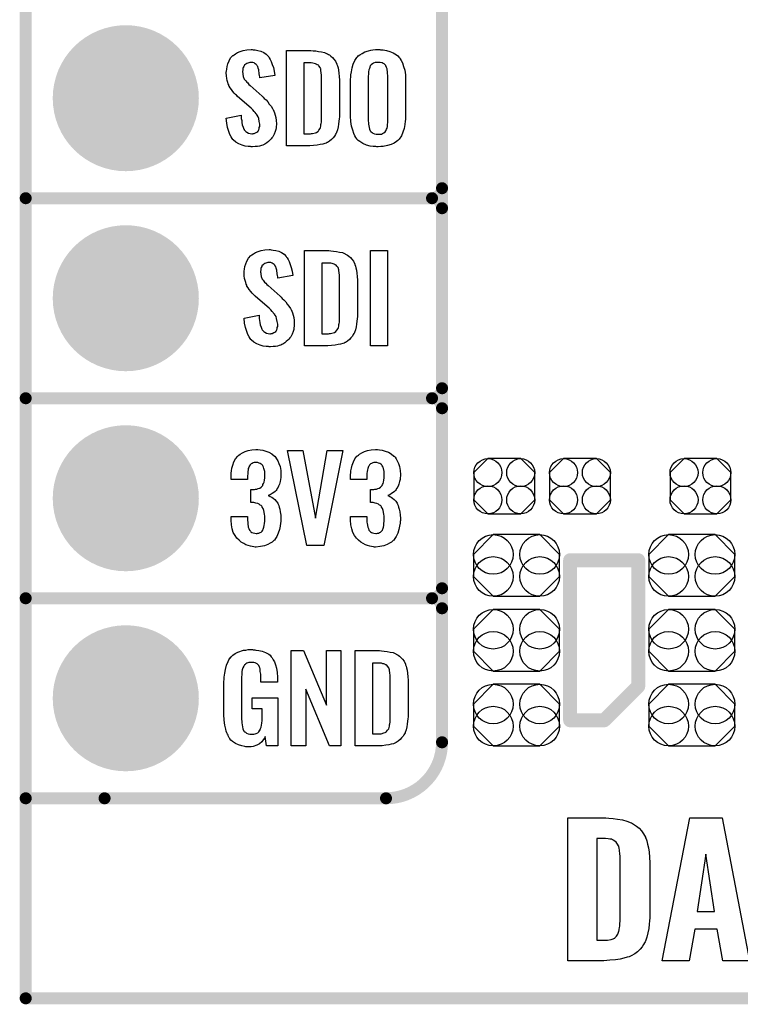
# Model space of a CAD drawing. Extents: x -0.07 to 0.95, y -0.15 to 1.54.
# Tile 1 of 14: x -0.05 to 0.31, y -0.15 to 0.34. Entities that reach past the tile are written whole.
import ezdxf

# ---------------------------------------------------------------- set-up
doc = ezdxf.new("R2010")
doc.units = 0
doc.layers.get('0').update_dxf_attribs({"linetype": 'CONTINUOUS'})
for name, color, linetype in [('gko', 6, 'CONTINUOUS'), ('gto', 2, 'CONTINUOUS'), ('gts', 1, 'CONTINUOUS')]:
    doc.layers.add(name, color=color, linetype=linetype)

# ---------------------------------------------------------------- blocks, each defined once
blk = doc.blocks.new('D34')
at = {"const_width": 0.003}
blk.add_lwpolyline([(-0.0015, 0, 1), (0.0015, 0, 1)], format="xyb", close=True, dxfattribs=at)
blk = doc.blocks.new('D69')
at = {"const_width": 0.0035}
blk.add_lwpolyline([(-0.00175, 0, 1), (0.00175, 0, 1)], format="xyb", close=True, dxfattribs=at)
blk = doc.blocks.new('D72')
blk.add_lwpolyline([(0.0152, -0.0068), (0.0152, 0.0068), (0.0082, 0.0138), (-0.0082, 0.0138), (-0.0152, 0.0068), (-0.0152, -0.0068), (-0.0082, -0.0138), (0.0082, -0.0138)], close=True)
for centre in [(-0.0082, 0.0068), (0.0082, 0.0068), (-0.0082, -0.0068), (0.0082, -0.0068)]:
    blk.add_circle(centre, 0.007)
blk = doc.blocks.new('D79')
blk.add_lwpolyline([(-0.0116, -0.0154), (0.0116, -0.0154), (0.0215, -0.0055), (0.0215, 0.0055), (0.0116, 0.0154), (-0.0116, 0.0154), (-0.0215, 0.0055), (-0.0215, -0.0055)], close=True)
for centre in [(-0.0116, 0.0055), (0.0116, 0.0055), (-0.0116, -0.0055), (0.0116, -0.0055)]:
    blk.add_circle(centre, 0.0099)
blk = doc.blocks.new('D46')
at = {"const_width": 0.0365}
blk.add_lwpolyline([(-0.01825, 0, 1), (0.01825, 0, 1)], format="xyb", close=True, dxfattribs=at)

msp = doc.modelspace()

# ---------------------------------------------------------------- linework, layer by layer
at = {"layer": 'gko', "color": 6, "const_width": 0.006}
for points in [[(-0.05, 1.4956), (-0.05, -0.15)], [(-0.05, -0.15), (0.85, -0.15)]]:
    msp.add_lwpolyline(points, dxfattribs=at)
at = {"layer": 'gto', "color": 2}
for points, const_width in [([(0.158, -0.022), (0.158, 0.722)], 0.006), ([(0.158, 0.255), (0.158, 0.345)], 0.006), ([(-0.05, 0.25), (0.153, 0.25)], 0.006), ([(-0.05, 0.25), (0.153, 0.25)], 0.006), ([(0.153, 0.25), (0.153, 0.25)], 0.006), ([(0.153, 0.25), (0.153, 0.25)], 0.006), ([(0.158, 0.245), (0.158, 0.245)], 0.006), ([(0.158, 0.245), (0.158, 0.245)], 0.006), ([(0.158, 0.245), (0.158, 0.245)], 0.006), ([(0.158, 0.245), (0.158, 0.245)], 0.006), ([(0.158, 0.155), (0.158, 0.245)], 0.006), ([(-0.05, 0.15), (0.153, 0.15)], 0.006), ([(-0.05, 0.15), (0.153, 0.15)], 0.006), ([(0.153, 0.15), (0.153, 0.15)], 0.006), ([(0.153, 0.15), (0.153, 0.15)], 0.006), ([(0.158, 0.145), (0.158, 0.145)], 0.006), ([(0.158, 0.145), (0.158, 0.145)], 0.006), ([(0.158, 0.145), (0.158, 0.145)], 0.006), ([(0.158, 0.145), (0.158, 0.145)], 0.006), ([(0.158, 0.055), (0.158, 0.145)], 0.006), ([(0.222, -0.011), (0.222, 0.069)], 0.007), ([(0.222, 0.069), (0.256, 0.069)], 0.007), ([(0.256, 0.006), (0.256, 0.069)], 0.007), ([(-0.05, 0.05), (0.153, 0.05)], 0.006), ([(-0.05, 0.05), (0.153, 0.05)], 0.006), ([(0.153, 0.05), (0.153, 0.05)], 0.006), ([(0.153, 0.05), (0.153, 0.05)], 0.006), ([(0.158, 0.045), (0.158, 0.045)], 0.006), ([(0.158, 0.045), (0.158, 0.045)], 0.006), ([(0.158, 0.045), (0.158, 0.045)], 0.006), ([(0.158, 0.045), (0.158, 0.045)], 0.006), ([(0.239, -0.011), (0.256, 0.006)], 0.007), ([(0.222, -0.011), (0.239, -0.011)], 0.007), ([(-0.05, -0.05), (0.13, -0.05)], 0.006), ([(-0.05, -0.05), (-0.0106, -0.05)], 0.006), ([(0.13, -0.05), (0.13, -0.05)], 0.006), ([(0.13, -0.05), (0.13, -0.05)], 0.006)]:
    msp.add_lwpolyline(points, dxfattribs=dict(at, const_width=const_width))
for points in [[(0.0636, 0.3242), (0.0646, 0.3241), (0.066, 0.3239), (0.0674, 0.3235), (0.0689, 0.3228), (0.0702, 0.322), (0.0713, 0.3208), (0.0714, 0.3206), (0.0717, 0.3202), (0.0721, 0.3194), (0.0727, 0.3183), (0.0732, 0.3169), (0.0738, 0.3154), (0.0741, 0.3135), (0.0744, 0.3114), (0.0669, 0.3101), (0.0669, 0.3103), (0.0669, 0.3107), (0.0668, 0.3114), (0.0667, 0.3122), (0.0665, 0.3141), (0.0662, 0.315), (0.0659, 0.3158), (0.0659, 0.3159), (0.0657, 0.3161), (0.0655, 0.3165), (0.0652, 0.3168), (0.0647, 0.3172), (0.0642, 0.3176), (0.0634, 0.3178), (0.0626, 0.3179), (0.0623, 0.3179), (0.0619, 0.3178), (0.0615, 0.3177), (0.0605, 0.3174), (0.0599, 0.317), (0.0594, 0.3167), (0.0594, 0.3166), (0.0592, 0.3165), (0.0591, 0.3162), (0.0589, 0.3158), (0.0587, 0.3154), (0.0585, 0.3148), (0.0584, 0.3142), (0.0583, 0.3134), (0.0583, 0.3133), (0.0583, 0.313), (0.0584, 0.3126), (0.0584, 0.312), (0.0587, 0.3108), (0.0592, 0.3095), (0.0593, 0.3094), (0.0594, 0.3092), (0.0596, 0.309), (0.06, 0.3086), (0.0604, 0.308), (0.0609, 0.3076), (0.0615, 0.3069), (0.0622, 0.3063), (0.0681, 0.301), (0.0683, 0.3009), (0.0687, 0.3005), (0.0692, 0.2999), (0.0701, 0.2992), (0.0709, 0.2982), (0.0717, 0.2971), (0.0726, 0.296), (0.0733, 0.2948), (0.0734, 0.2946), (0.0736, 0.2943), (0.074, 0.2935), (0.0743, 0.2927), (0.0746, 0.2916), (0.075, 0.2903), (0.0752, 0.2888), (0.0753, 0.2872), (0.0753, 0.2871), (0.0753, 0.2867), (0.0752, 0.286), (0.0751, 0.2852), (0.0749, 0.2843), (0.0746, 0.2833), (0.0742, 0.2821), (0.0737, 0.2811), (0.0736, 0.281), (0.0734, 0.2807), (0.073, 0.2802), (0.0726, 0.2797), (0.072, 0.279), (0.0713, 0.2784), (0.0704, 0.2777), (0.0695, 0.2771), (0.0694, 0.277), (0.0691, 0.2769), (0.0685, 0.2766), (0.0678, 0.2764), (0.0668, 0.2761), (0.0658, 0.2759), (0.0646, 0.2758), (0.0633, 0.2757), (0.0627, 0.2757), (0.0623, 0.2758), (0.0617, 0.2758), (0.0611, 0.2759), (0.0597, 0.2761), (0.0581, 0.2765), (0.0565, 0.2772), (0.055, 0.278), (0.0536, 0.2792), (0.0535, 0.2794), (0.0531, 0.2798), (0.0526, 0.2807), (0.052, 0.2819), (0.0514, 0.2834), (0.0508, 0.2853), (0.0504, 0.2875), (0.0502, 0.29), (0.0576, 0.2915), (0.0576, 0.2914), (0.0576, 0.2913), (0.0577, 0.2907), (0.0577, 0.2899), (0.0579, 0.2889), (0.058, 0.2878), (0.0582, 0.2867), (0.0586, 0.2856), (0.059, 0.2846), (0.0591, 0.2845), (0.0592, 0.2842), (0.0595, 0.2838), (0.06, 0.2834), (0.0605, 0.283), (0.0613, 0.2826), (0.0621, 0.2823), (0.063, 0.2822), (0.0633, 0.2822), (0.0637, 0.2823), (0.0642, 0.2824), (0.0651, 0.2828), (0.0655, 0.2831), (0.0659, 0.2834), (0.066, 0.2835), (0.0661, 0.2836), (0.0663, 0.2839), (0.0665, 0.2843), (0.0666, 0.2847), (0.0667, 0.2853), (0.0669, 0.2859), (0.0669, 0.2867), (0.0669, 0.2868), (0.0669, 0.2871), (0.0668, 0.2877), (0.0667, 0.2883), (0.0664, 0.2899), (0.0661, 0.2907), (0.0656, 0.2915), (0.0655, 0.2916), (0.0654, 0.2919), (0.0651, 0.2922), (0.0647, 0.2928), (0.0642, 0.2934), (0.0635, 0.2942), (0.0627, 0.295), (0.0617, 0.2958), (0.0557, 0.301), (0.0556, 0.3011), (0.0553, 0.3015), (0.0548, 0.3019), (0.0542, 0.3026), (0.0535, 0.3033), (0.0528, 0.3043), (0.0521, 0.3052), (0.0516, 0.3061), (0.0515, 0.3062), (0.0514, 0.3066), (0.0511, 0.3071), (0.0509, 0.3079), (0.0506, 0.3088), (0.0504, 0.3099), (0.0503, 0.3112), (0.0502, 0.3126), (0.0502, 0.3127), (0.0502, 0.3129), (0.0502, 0.3131), (0.0503, 0.3135), (0.0504, 0.3145), (0.0506, 0.3158), (0.051, 0.3172), (0.0516, 0.3186), (0.0523, 0.3201), (0.0534, 0.3213), (0.0536, 0.3214), (0.0541, 0.3217), (0.0548, 0.3222), (0.0558, 0.3228), (0.0571, 0.3234), (0.0587, 0.3239), (0.0605, 0.3242), (0.0626, 0.3243), (0.0631, 0.3243), (0.0636, 0.3242)], [(0.0936, 0.3237), (0.0949, 0.3236), (0.0963, 0.3234), (0.0978, 0.3231), (0.0993, 0.3228), (0.1006, 0.3222), (0.1008, 0.3221), (0.1012, 0.3219), (0.1017, 0.3216), (0.1024, 0.321), (0.1032, 0.3203), (0.104, 0.3195), (0.1048, 0.3185), (0.1053, 0.3174), (0.1054, 0.3172), (0.1055, 0.3168), (0.1058, 0.3161), (0.1061, 0.3152), (0.1062, 0.314), (0.1065, 0.3125), (0.1066, 0.3108), (0.1067, 0.309), (0.1067, 0.2917), (0.1067, 0.2916), (0.1067, 0.2914), (0.1067, 0.2911), (0.1067, 0.2907), (0.1066, 0.2897), (0.1065, 0.2885), (0.1063, 0.2871), (0.1061, 0.2857), (0.1058, 0.2842), (0.1053, 0.2829), (0.1052, 0.2827), (0.105, 0.2823), (0.1047, 0.2818), (0.1042, 0.281), (0.1036, 0.2802), (0.1028, 0.2794), (0.1018, 0.2786), (0.1007, 0.2779), (0.1005, 0.2778), (0.1001, 0.2776), (0.0994, 0.2773), (0.0984, 0.2771), (0.0971, 0.2768), (0.0956, 0.2765), (0.0938, 0.2763), (0.0919, 0.2762), (0.0803, 0.2762), (0.0803, 0.3238), (0.0925, 0.3238), (0.0936, 0.3237)], [(0.1273, 0.3242), (0.1279, 0.3242), (0.1286, 0.3241), (0.1302, 0.3239), (0.1319, 0.3234), (0.1336, 0.3227), (0.1352, 0.3217), (0.1359, 0.3211), (0.1366, 0.3204), (0.1368, 0.3203), (0.1371, 0.3197), (0.1376, 0.3188), (0.1382, 0.3176), (0.1388, 0.3159), (0.1394, 0.314), (0.1397, 0.3117), (0.1398, 0.309), (0.1398, 0.2911), (0.1398, 0.291), (0.1398, 0.2907), (0.1398, 0.2904), (0.1397, 0.2899), (0.1397, 0.2893), (0.1396, 0.2885), (0.1394, 0.2869), (0.139, 0.2849), (0.1384, 0.2831), (0.1377, 0.2812), (0.1366, 0.2796), (0.1364, 0.2794), (0.1359, 0.2789), (0.1352, 0.2784), (0.1341, 0.2776), (0.1326, 0.2769), (0.1308, 0.2763), (0.1286, 0.2759), (0.1274, 0.2758), (0.1261, 0.2757), (0.1254, 0.2757), (0.1249, 0.2758), (0.1243, 0.2758), (0.1236, 0.2759), (0.1221, 0.2761), (0.1203, 0.2766), (0.1185, 0.2773), (0.1169, 0.2783), (0.1161, 0.2789), (0.1155, 0.2796), (0.1154, 0.2797), (0.115, 0.2803), (0.1145, 0.2812), (0.1139, 0.2824), (0.1134, 0.2841), (0.1128, 0.286), (0.1124, 0.2884), (0.1123, 0.2911), (0.1123, 0.309), (0.1123, 0.3091), (0.1123, 0.3093), (0.1123, 0.3097), (0.1124, 0.3103), (0.1124, 0.3108), (0.1125, 0.3116), (0.1127, 0.3132), (0.1131, 0.3151), (0.1136, 0.317), (0.1145, 0.3189), (0.1155, 0.3204), (0.1157, 0.3206), (0.1161, 0.3211), (0.1169, 0.3216), (0.1181, 0.3224), (0.1195, 0.3231), (0.1213, 0.3237), (0.1224, 0.324), (0.1235, 0.3241), (0.1248, 0.3243), (0.1269, 0.3243), (0.1273, 0.3242)], [(0.0926, 0.3176), (0.089, 0.3176), (0.089, 0.2822), (0.0922, 0.2822), (0.0927, 0.2823), (0.0933, 0.2823), (0.0947, 0.2827), (0.0953, 0.2829), (0.0959, 0.2833), (0.096, 0.2833), (0.0961, 0.2834), (0.0965, 0.284), (0.0971, 0.2848), (0.0973, 0.2854), (0.0975, 0.286), (0.0975, 0.2861), (0.0975, 0.2864), (0.0975, 0.2868), (0.0976, 0.2873), (0.0977, 0.2881), (0.0977, 0.289), (0.0978, 0.2901), (0.0978, 0.2913), (0.0978, 0.3095), (0.0978, 0.3097), (0.0978, 0.3101), (0.0978, 0.3106), (0.0978, 0.3113), (0.0976, 0.3129), (0.0975, 0.3137), (0.0975, 0.3143), (0.0975, 0.3144), (0.0974, 0.3146), (0.0973, 0.3149), (0.0971, 0.3153), (0.0965, 0.3161), (0.0962, 0.3165), (0.0957, 0.3167), (0.0956, 0.3167), (0.0954, 0.3168), (0.0951, 0.317), (0.0947, 0.3172), (0.0941, 0.3173), (0.0935, 0.3175), (0.0926, 0.3176)], [(0.1261, 0.3179), (0.1257, 0.3179), (0.1251, 0.3179), (0.1246, 0.3178), (0.1238, 0.3175), (0.1232, 0.3172), (0.1226, 0.3167), (0.1221, 0.3161), (0.1221, 0.316), (0.122, 0.3157), (0.1219, 0.3154), (0.1217, 0.3148), (0.1215, 0.3141), (0.1213, 0.3131), (0.1212, 0.3121), (0.1211, 0.3109), (0.1211, 0.2891), (0.1211, 0.2889), (0.1211, 0.2885), (0.1212, 0.2879), (0.1212, 0.2871), (0.1216, 0.2854), (0.1218, 0.2845), (0.1221, 0.2837), (0.1222, 0.2836), (0.1223, 0.2834), (0.1226, 0.2832), (0.1231, 0.2829), (0.1235, 0.2825), (0.1243, 0.2822), (0.1251, 0.2821), (0.1261, 0.282), (0.1266, 0.282), (0.1271, 0.2821), (0.1277, 0.2821), (0.1283, 0.2824), (0.1289, 0.2827), (0.1295, 0.2832), (0.1299, 0.2837), (0.13, 0.2838), (0.1301, 0.2841), (0.1303, 0.2845), (0.1305, 0.2851), (0.1307, 0.2858), (0.1308, 0.2868), (0.1309, 0.2879), (0.1309, 0.2891), (0.1309, 0.3109), (0.1309, 0.3111), (0.1309, 0.3115), (0.1308, 0.3121), (0.1308, 0.3129), (0.1305, 0.3146), (0.1303, 0.3154), (0.1299, 0.3162), (0.1299, 0.3163), (0.1297, 0.3165), (0.1295, 0.3167), (0.1291, 0.3171), (0.1286, 0.3174), (0.128, 0.3177), (0.1271, 0.3179), (0.1261, 0.3179)], [(0.0726, 0.2242), (0.0736, 0.2241), (0.075, 0.2239), (0.0764, 0.2235), (0.0778, 0.2228), (0.0791, 0.222), (0.0802, 0.2208), (0.0803, 0.2206), (0.0807, 0.2202), (0.0811, 0.2194), (0.0816, 0.2183), (0.0822, 0.2169), (0.0827, 0.2154), (0.0831, 0.2135), (0.0834, 0.2114), (0.0759, 0.2101), (0.0759, 0.2103), (0.0759, 0.2107), (0.0758, 0.2114), (0.0757, 0.2122), (0.0754, 0.2141), (0.0752, 0.215), (0.0749, 0.2158), (0.0749, 0.2159), (0.0747, 0.2161), (0.0745, 0.2165), (0.0741, 0.2168), (0.0737, 0.2172), (0.0731, 0.2176), (0.0724, 0.2178), (0.0716, 0.2179), (0.0713, 0.2179), (0.0709, 0.2178), (0.0704, 0.2177), (0.0694, 0.2174), (0.0689, 0.217), (0.0684, 0.2166), (0.0684, 0.2166), (0.0682, 0.2165), (0.068, 0.2162), (0.0679, 0.2158), (0.0677, 0.2154), (0.0675, 0.2148), (0.0674, 0.2142), (0.0673, 0.2134), (0.0673, 0.2133), (0.0673, 0.213), (0.0674, 0.2126), (0.0674, 0.212), (0.0677, 0.2108), (0.0682, 0.2095), (0.0683, 0.2094), (0.0684, 0.2093), (0.0686, 0.209), (0.069, 0.2086), (0.0693, 0.208), (0.0699, 0.2076), (0.0704, 0.2069), (0.0712, 0.2063), (0.0771, 0.201), (0.0773, 0.2009), (0.0777, 0.2005), (0.0782, 0.1999), (0.079, 0.1992), (0.0799, 0.1982), (0.0807, 0.1971), (0.0815, 0.196), (0.0823, 0.1948), (0.0824, 0.1946), (0.0826, 0.1943), (0.0829, 0.1935), (0.0833, 0.1927), (0.0836, 0.1916), (0.0839, 0.1903), (0.0841, 0.1888), (0.0842, 0.1872), (0.0842, 0.187), (0.0842, 0.1867), (0.0841, 0.186), (0.084, 0.1852), (0.0839, 0.1843), (0.0836, 0.1833), (0.0832, 0.1821), (0.0827, 0.1811), (0.0826, 0.181), (0.0824, 0.1807), (0.082, 0.1802), (0.0815, 0.1796), (0.081, 0.179), (0.0802, 0.1784), (0.0794, 0.1777), (0.0785, 0.1771), (0.0784, 0.177), (0.078, 0.1769), (0.0775, 0.1766), (0.0767, 0.1764), (0.0758, 0.1761), (0.0748, 0.1759), (0.0736, 0.1758), (0.0723, 0.1757), (0.0716, 0.1757), (0.0713, 0.1758), (0.0707, 0.1758), (0.0701, 0.1759), (0.0687, 0.1761), (0.0671, 0.1765), (0.0654, 0.1772), (0.064, 0.178), (0.0626, 0.1792), (0.0625, 0.1794), (0.0621, 0.1798), (0.0616, 0.1807), (0.061, 0.1819), (0.0604, 0.1834), (0.0598, 0.1853), (0.0593, 0.1875), (0.0592, 0.19), (0.0666, 0.1915), (0.0666, 0.1914), (0.0666, 0.1913), (0.0666, 0.1908), (0.0666, 0.1899), (0.0668, 0.1889), (0.067, 0.1878), (0.0672, 0.1867), (0.0676, 0.1856), (0.0679, 0.1846), (0.068, 0.1845), (0.0682, 0.1842), (0.0685, 0.1838), (0.069, 0.1834), (0.0695, 0.183), (0.0703, 0.1826), (0.0711, 0.1823), (0.072, 0.1822), (0.0723, 0.1822), (0.0727, 0.1823), (0.0731, 0.1824), (0.074, 0.1828), (0.0745, 0.1831), (0.0749, 0.1834), (0.075, 0.1835), (0.0751, 0.1836), (0.0753, 0.1839), (0.0754, 0.1843), (0.0756, 0.1847), (0.0757, 0.1853), (0.0759, 0.1859), (0.0759, 0.1867), (0.0759, 0.1868), (0.0759, 0.1871), (0.0758, 0.1877), (0.0757, 0.1883), (0.0753, 0.1899), (0.0751, 0.1908), (0.0746, 0.1915), (0.0745, 0.1916), (0.0744, 0.1919), (0.074, 0.1922), (0.0737, 0.1928), (0.0731, 0.1934), (0.0725, 0.1942), (0.0716, 0.195), (0.0707, 0.1958), (0.0647, 0.201), (0.0646, 0.2011), (0.0642, 0.2015), (0.0638, 0.2019), (0.0631, 0.2026), (0.0625, 0.2033), (0.0617, 0.2043), (0.0611, 0.2052), (0.0605, 0.2061), (0.0605, 0.2062), (0.0604, 0.2066), (0.0601, 0.2071), (0.0599, 0.2079), (0.0596, 0.2088), (0.0593, 0.2099), (0.0592, 0.2112), (0.0592, 0.2126), (0.0592, 0.2127), (0.0592, 0.2129), (0.0592, 0.2131), (0.0592, 0.2135), (0.0593, 0.2145), (0.0595, 0.2158), (0.06, 0.2172), (0.0605, 0.2186), (0.0613, 0.2201), (0.0624, 0.2213), (0.0626, 0.2214), (0.063, 0.2217), (0.0638, 0.2222), (0.0648, 0.2228), (0.0661, 0.2234), (0.0677, 0.2239), (0.0695, 0.2242), (0.0716, 0.2243), (0.0721, 0.2243), (0.0726, 0.2242)], [(0.1025, 0.2237), (0.1038, 0.2236), (0.1053, 0.2234), (0.1068, 0.2231), (0.1083, 0.2228), (0.1096, 0.2222), (0.1098, 0.2221), (0.1101, 0.2219), (0.1107, 0.2216), (0.1114, 0.221), (0.1122, 0.2203), (0.113, 0.2195), (0.1137, 0.2185), (0.1143, 0.2174), (0.1144, 0.2172), (0.1145, 0.2168), (0.1147, 0.2161), (0.115, 0.2152), (0.1152, 0.214), (0.1155, 0.2125), (0.1156, 0.2108), (0.1157, 0.209), (0.1157, 0.1917), (0.1157, 0.1916), (0.1157, 0.1914), (0.1157, 0.1911), (0.1157, 0.1908), (0.1156, 0.1897), (0.1155, 0.1885), (0.1153, 0.1871), (0.1151, 0.1857), (0.1147, 0.1842), (0.1143, 0.1829), (0.1142, 0.1827), (0.114, 0.1823), (0.1136, 0.1818), (0.1132, 0.181), (0.1125, 0.1802), (0.1118, 0.1794), (0.1108, 0.1786), (0.1097, 0.1779), (0.1095, 0.1778), (0.1091, 0.1776), (0.1084, 0.1773), (0.1073, 0.1771), (0.1061, 0.1768), (0.1046, 0.1765), (0.1028, 0.1763), (0.1009, 0.1762), (0.0893, 0.1762), (0.0893, 0.2238), (0.1015, 0.2238), (0.1025, 0.2237)], [(0.1308, 0.1762), (0.1223, 0.1762), (0.1223, 0.2238), (0.1308, 0.2238), (0.1308, 0.1762)], [(0.1016, 0.2176), (0.098, 0.2176), (0.098, 0.1822), (0.1012, 0.1822), (0.1017, 0.1823), (0.1023, 0.1823), (0.1036, 0.1827), (0.1043, 0.1829), (0.1049, 0.1833), (0.1049, 0.1833), (0.105, 0.1834), (0.1055, 0.184), (0.1061, 0.1848), (0.1062, 0.1854), (0.1064, 0.186), (0.1064, 0.1861), (0.1065, 0.1864), (0.1065, 0.1868), (0.1066, 0.1873), (0.1067, 0.1881), (0.1067, 0.189), (0.1068, 0.1901), (0.1068, 0.1913), (0.1068, 0.2095), (0.1068, 0.2097), (0.1068, 0.2101), (0.1068, 0.2106), (0.1068, 0.2113), (0.1066, 0.2129), (0.1065, 0.2137), (0.1064, 0.2143), (0.1064, 0.2144), (0.1063, 0.2146), (0.1062, 0.2149), (0.1061, 0.2153), (0.1055, 0.2161), (0.1051, 0.2165), (0.1047, 0.2167), (0.1046, 0.2167), (0.1044, 0.2168), (0.1041, 0.217), (0.1036, 0.2172), (0.1031, 0.2173), (0.1024, 0.2175), (0.1016, 0.2176)], [(0.066, 0.1243), (0.0672, 0.1242), (0.0685, 0.124), (0.0699, 0.1235), (0.0715, 0.123), (0.073, 0.1222), (0.0743, 0.1211), (0.0745, 0.121), (0.0748, 0.1206), (0.0753, 0.1197), (0.0759, 0.1187), (0.0765, 0.1174), (0.0771, 0.1159), (0.0774, 0.1139), (0.0775, 0.1118), (0.0775, 0.1116), (0.0775, 0.1111), (0.0774, 0.1103), (0.0773, 0.1094), (0.0771, 0.1083), (0.0768, 0.1071), (0.0763, 0.106), (0.0758, 0.1049), (0.0757, 0.1048), (0.0755, 0.1044), (0.0751, 0.1039), (0.0746, 0.1034), (0.0739, 0.1028), (0.0732, 0.1023), (0.0722, 0.1017), (0.0712, 0.1013), (0.0713, 0.1013), (0.0717, 0.1012), (0.0722, 0.1009), (0.0729, 0.1005), (0.0736, 0.1), (0.0745, 0.0993), (0.0752, 0.0985), (0.0759, 0.0975), (0.0759, 0.0975), (0.0761, 0.0971), (0.0764, 0.0964), (0.0767, 0.0956), (0.077, 0.0945), (0.0772, 0.0932), (0.0774, 0.0916), (0.0775, 0.09), (0.0775, 0.0899), (0.0775, 0.0897), (0.0775, 0.0893), (0.0775, 0.0889), (0.0774, 0.0883), (0.0773, 0.0876), (0.0771, 0.0861), (0.0768, 0.0843), (0.0762, 0.0826), (0.0755, 0.0809), (0.0745, 0.0793), (0.0744, 0.0791), (0.0739, 0.0788), (0.0732, 0.0781), (0.0722, 0.0775), (0.0709, 0.0768), (0.0693, 0.0762), (0.0673, 0.0758), (0.0651, 0.0756), (0.0646, 0.0756), (0.064, 0.0757), (0.0632, 0.0758), (0.0623, 0.076), (0.0611, 0.0764), (0.06, 0.0767), (0.0589, 0.0773), (0.0577, 0.078), (0.0566, 0.079), (0.0555, 0.08), (0.0546, 0.0814), (0.0537, 0.0828), (0.0532, 0.0847), (0.0528, 0.0867), (0.0526, 0.0891), (0.0526, 0.0908), (0.0608, 0.0908), (0.0608, 0.0894), (0.0608, 0.0892), (0.0608, 0.0889), (0.0609, 0.0881), (0.061, 0.0874), (0.0612, 0.0856), (0.0615, 0.0848), (0.0618, 0.084), (0.0619, 0.084), (0.062, 0.0838), (0.0623, 0.0835), (0.0625, 0.0832), (0.063, 0.0829), (0.0636, 0.0827), (0.0644, 0.0825), (0.0652, 0.0824), (0.0656, 0.0824), (0.066, 0.0825), (0.0665, 0.0826), (0.0671, 0.0828), (0.0676, 0.0831), (0.0682, 0.0836), (0.0685, 0.0841), (0.0685, 0.0842), (0.0687, 0.0845), (0.0688, 0.085), (0.069, 0.0855), (0.0692, 0.0864), (0.0693, 0.0873), (0.0695, 0.0885), (0.0695, 0.0898), (0.0695, 0.09), (0.0695, 0.0904), (0.0694, 0.0911), (0.0693, 0.092), (0.0689, 0.0938), (0.0686, 0.0948), (0.0682, 0.0956), (0.0681, 0.0957), (0.0679, 0.096), (0.0676, 0.0963), (0.0672, 0.0966), (0.0666, 0.0971), (0.0659, 0.0974), (0.0649, 0.0976), (0.0639, 0.0978), (0.0625, 0.0978), (0.0625, 0.1044), (0.0643, 0.1044), (0.0648, 0.1045), (0.0655, 0.1046), (0.0662, 0.1048), (0.067, 0.1051), (0.0676, 0.1055), (0.0682, 0.1061), (0.0683, 0.1062), (0.0684, 0.1063), (0.0685, 0.1068), (0.0688, 0.1074), (0.0691, 0.1081), (0.0693, 0.1091), (0.0694, 0.1102), (0.0695, 0.1115), (0.0695, 0.1117), (0.0695, 0.1121), (0.0694, 0.1126), (0.0694, 0.1133), (0.069, 0.1148), (0.0688, 0.1156), (0.0685, 0.1162), (0.0685, 0.1163), (0.0683, 0.1165), (0.068, 0.1168), (0.0677, 0.1171), (0.0672, 0.1173), (0.0666, 0.1176), (0.0659, 0.1178), (0.065, 0.1179), (0.0647, 0.1179), (0.0642, 0.1178), (0.0637, 0.1177), (0.0632, 0.1174), (0.0626, 0.1172), (0.0621, 0.1167), (0.0617, 0.1161), (0.0617, 0.116), (0.0616, 0.1159), (0.0614, 0.1154), (0.0612, 0.1149), (0.0611, 0.1142), (0.061, 0.1134), (0.0609, 0.1123), (0.0608, 0.1111), (0.0608, 0.1094), (0.0526, 0.1094), (0.0526, 0.1116), (0.0526, 0.1117), (0.0526, 0.1119), (0.0526, 0.1122), (0.0527, 0.1126), (0.0528, 0.1137), (0.053, 0.1151), (0.0535, 0.1166), (0.054, 0.1182), (0.0548, 0.1197), (0.0559, 0.121), (0.0561, 0.1212), (0.0565, 0.1216), (0.0572, 0.1221), (0.0583, 0.1227), (0.0596, 0.1234), (0.0611, 0.1238), (0.0629, 0.1242), (0.065, 0.1244), (0.0656, 0.1244), (0.066, 0.1243)], [(0.0989, 0.0763), (0.0904, 0.0763), (0.0808, 0.1238), (0.0884, 0.1238), (0.0947, 0.0901), (0.1006, 0.1238), (0.1084, 0.1238), (0.0989, 0.0763)], [(0.1257, 0.1243), (0.1268, 0.1242), (0.1281, 0.124), (0.1296, 0.1235), (0.1312, 0.123), (0.1326, 0.1222), (0.1339, 0.1211), (0.1341, 0.121), (0.1345, 0.1206), (0.135, 0.1197), (0.1356, 0.1187), (0.1362, 0.1174), (0.1367, 0.1159), (0.1371, 0.1139), (0.1372, 0.1118), (0.1372, 0.1116), (0.1372, 0.1111), (0.1371, 0.1103), (0.137, 0.1094), (0.1367, 0.1083), (0.1364, 0.1071), (0.136, 0.106), (0.1354, 0.1049), (0.1353, 0.1048), (0.1351, 0.1044), (0.1348, 0.1039), (0.1342, 0.1034), (0.1336, 0.1028), (0.1328, 0.1023), (0.1319, 0.1017), (0.1309, 0.1013), (0.131, 0.1013), (0.1314, 0.1012), (0.1319, 0.1009), (0.1326, 0.1005), (0.1333, 0.1), (0.1341, 0.0993), (0.1349, 0.0985), (0.1355, 0.0975), (0.1356, 0.0975), (0.1358, 0.0971), (0.1361, 0.0964), (0.1363, 0.0956), (0.1366, 0.0945), (0.1369, 0.0932), (0.1371, 0.0916), (0.1372, 0.09), (0.1372, 0.0899), (0.1372, 0.0897), (0.1372, 0.0893), (0.1372, 0.0889), (0.1371, 0.0883), (0.137, 0.0876), (0.1368, 0.0861), (0.1364, 0.0843), (0.1359, 0.0826), (0.1351, 0.0809), (0.1341, 0.0793), (0.134, 0.0791), (0.1336, 0.0788), (0.1328, 0.0781), (0.1318, 0.0775), (0.1305, 0.0768), (0.1289, 0.0762), (0.127, 0.0758), (0.1248, 0.0756), (0.1242, 0.0756), (0.1237, 0.0757), (0.1228, 0.0758), (0.1219, 0.076), (0.1208, 0.0764), (0.1197, 0.0767), (0.1186, 0.0773), (0.1174, 0.078), (0.1163, 0.079), (0.1152, 0.08), (0.1142, 0.0814), (0.1134, 0.0828), (0.1129, 0.0847), (0.1125, 0.0867), (0.1123, 0.0891), (0.1123, 0.0908), (0.1204, 0.0908), (0.1204, 0.0894), (0.1204, 0.0892), (0.1204, 0.0889), (0.1205, 0.0881), (0.1206, 0.0874), (0.1209, 0.0856), (0.1212, 0.0848), (0.1215, 0.084), (0.1215, 0.084), (0.1216, 0.0838), (0.1219, 0.0835), (0.1222, 0.0832), (0.1227, 0.0829), (0.1233, 0.0827), (0.124, 0.0825), (0.1249, 0.0824), (0.1252, 0.0824), (0.1257, 0.0825), (0.1262, 0.0826), (0.1267, 0.0828), (0.1273, 0.0831), (0.1278, 0.0836), (0.1282, 0.0841), (0.1282, 0.0842), (0.1284, 0.0845), (0.1285, 0.085), (0.1287, 0.0855), (0.1289, 0.0864), (0.1289, 0.0873), (0.1291, 0.0885), (0.1291, 0.0898), (0.1291, 0.09), (0.1291, 0.0904), (0.129, 0.0911), (0.1289, 0.092), (0.1286, 0.0938), (0.1283, 0.0948), (0.1278, 0.0956), (0.1277, 0.0957), (0.1276, 0.096), (0.1273, 0.0963), (0.1268, 0.0966), (0.1263, 0.0971), (0.1255, 0.0974), (0.1246, 0.0976), (0.1236, 0.0978), (0.1222, 0.0978), (0.1222, 0.1044), (0.124, 0.1044), (0.1245, 0.1045), (0.1252, 0.1046), (0.1259, 0.1048), (0.1266, 0.1051), (0.1273, 0.1055), (0.1278, 0.1061), (0.1279, 0.1062), (0.128, 0.1063), (0.1282, 0.1068), (0.1285, 0.1074), (0.1288, 0.1081), (0.1289, 0.1091), (0.129, 0.1102), (0.1291, 0.1115), (0.1291, 0.1117), (0.1291, 0.1121), (0.129, 0.1126), (0.129, 0.1133), (0.1287, 0.1148), (0.1285, 0.1156), (0.1281, 0.1162), (0.1281, 0.1163), (0.1279, 0.1165), (0.1277, 0.1168), (0.1274, 0.1171), (0.1269, 0.1173), (0.1263, 0.1176), (0.1255, 0.1178), (0.1247, 0.1179), (0.1243, 0.1179), (0.1239, 0.1178), (0.1234, 0.1177), (0.1228, 0.1174), (0.1223, 0.1172), (0.1217, 0.1167), (0.1214, 0.1161), (0.1214, 0.116), (0.1213, 0.1159), (0.1211, 0.1154), (0.1209, 0.1149), (0.1208, 0.1142), (0.1206, 0.1134), (0.1205, 0.1123), (0.1204, 0.1111), (0.1204, 0.1094), (0.1123, 0.1094), (0.1123, 0.1116), (0.1123, 0.1117), (0.1123, 0.1119), (0.1123, 0.1122), (0.1124, 0.1126), (0.1125, 0.1137), (0.1127, 0.1151), (0.1131, 0.1166), (0.1137, 0.1182), (0.1144, 0.1197), (0.1155, 0.121), (0.1157, 0.1212), (0.1162, 0.1216), (0.1168, 0.1221), (0.1179, 0.1227), (0.1192, 0.1234), (0.1208, 0.1238), (0.1226, 0.1242), (0.1247, 0.1244), (0.1252, 0.1244), (0.1257, 0.1243)], [(0.0637, 0.0242), (0.0644, 0.0242), (0.065, 0.0241), (0.0665, 0.0239), (0.0682, 0.0235), (0.0698, 0.0228), (0.0714, 0.022), (0.0721, 0.0215), (0.0727, 0.0208), (0.0728, 0.0206), (0.0732, 0.0202), (0.0736, 0.0193), (0.0743, 0.0182), (0.0748, 0.0167), (0.0753, 0.015), (0.0757, 0.0129), (0.0758, 0.0105), (0.0758, 0.008), (0.0674, 0.008), (0.0674, 0.0106), (0.0674, 0.0107), (0.0674, 0.0111), (0.0674, 0.0116), (0.0674, 0.0121), (0.0672, 0.0134), (0.0672, 0.0142), (0.0671, 0.0147), (0.0671, 0.0148), (0.067, 0.015), (0.067, 0.0153), (0.0668, 0.0156), (0.0664, 0.0164), (0.0658, 0.0171), (0.0656, 0.0172), (0.0653, 0.0174), (0.065, 0.0176), (0.0646, 0.0177), (0.064, 0.0179), (0.0635, 0.0179), (0.0623, 0.0179), (0.062, 0.0179), (0.0615, 0.0179), (0.0604, 0.0175), (0.0599, 0.0172), (0.0595, 0.0168), (0.0593, 0.0167), (0.0589, 0.0161), (0.0585, 0.0153), (0.0581, 0.0142), (0.0581, 0.0141), (0.0581, 0.0139), (0.058, 0.0135), (0.058, 0.013), (0.0579, 0.0124), (0.0579, 0.0117), (0.0578, 0.0108), (0.0578, 0.0099), (0.0578, -0.01), (0.0578, -0.0102), (0.0578, -0.0106), (0.0579, -0.0114), (0.0579, -0.0123), (0.0581, -0.0132), (0.0583, -0.0142), (0.0585, -0.0153), (0.0588, -0.0161), (0.0589, -0.0162), (0.059, -0.0164), (0.0594, -0.0167), (0.0598, -0.017), (0.0603, -0.0174), (0.0611, -0.0178), (0.0619, -0.0179), (0.0629, -0.018), (0.0634, -0.018), (0.0639, -0.0179), (0.0646, -0.0178), (0.0652, -0.0176), (0.0659, -0.0172), (0.0665, -0.0167), (0.067, -0.016), (0.0671, -0.0159), (0.0672, -0.0156), (0.0673, -0.0151), (0.0676, -0.0144), (0.0678, -0.0135), (0.068, -0.0124), (0.0681, -0.0111), (0.0682, -0.0096), (0.0682, -0.0052), (0.0631, -0.0052), (0.0631, 0.0003), (0.0759, 0.0003), (0.0759, -0.0238), (0.0703, -0.0238), (0.0697, -0.0191), (0.0697, -0.0192), (0.0697, -0.0193), (0.0693, -0.02), (0.0687, -0.0208), (0.0679, -0.0217), (0.0668, -0.0227), (0.0654, -0.0235), (0.0637, -0.0241), (0.0627, -0.0242), (0.0617, -0.0243), (0.0611, -0.0243), (0.0606, -0.0242), (0.06, -0.0242), (0.0594, -0.0241), (0.058, -0.0238), (0.0563, -0.0233), (0.0548, -0.0226), (0.0533, -0.0216), (0.0525, -0.021), (0.052, -0.0203), (0.052, -0.0202), (0.0519, -0.0201), (0.0517, -0.0198), (0.0515, -0.0195), (0.0513, -0.0191), (0.0511, -0.0185), (0.0508, -0.0179), (0.0505, -0.0172), (0.0502, -0.0164), (0.05, -0.0154), (0.0495, -0.0134), (0.0491, -0.0109), (0.049, -0.0081), (0.049, 0.0079), (0.049, 0.008), (0.049, 0.0082), (0.049, 0.0086), (0.0491, 0.0092), (0.0491, 0.0099), (0.0492, 0.0106), (0.0494, 0.0125), (0.0498, 0.0144), (0.0503, 0.0165), (0.0511, 0.0184), (0.0515, 0.0193), (0.0521, 0.0202), (0.0521, 0.0203), (0.0523, 0.0203), (0.0526, 0.0208), (0.0535, 0.0215), (0.0546, 0.0223), (0.056, 0.023), (0.0569, 0.0234), (0.0578, 0.0237), (0.0588, 0.024), (0.06, 0.0241), (0.0612, 0.0243), (0.0633, 0.0243), (0.0637, 0.0242)], [(0.1074, -0.0238), (0.1017, -0.0238), (0.09, 0.0046), (0.09, -0.0238), (0.0826, -0.0238), (0.0826, 0.0238), (0.0887, 0.0238), (0.1003, -0.0034), (0.1003, 0.0238), (0.1074, 0.0238), (0.1074, -0.0238)], [(0.1278, 0.0237), (0.1291, 0.0236), (0.1306, 0.0234), (0.1321, 0.0231), (0.1336, 0.0228), (0.1349, 0.0222), (0.1351, 0.0221), (0.1354, 0.0219), (0.136, 0.0216), (0.1367, 0.021), (0.1375, 0.0203), (0.1383, 0.0195), (0.139, 0.0185), (0.1396, 0.0174), (0.1397, 0.0172), (0.1398, 0.0168), (0.14, 0.0161), (0.1403, 0.0152), (0.1405, 0.014), (0.1408, 0.0125), (0.1409, 0.0108), (0.141, 0.009), (0.141, -0.0083), (0.141, -0.0084), (0.141, -0.0086), (0.141, -0.0089), (0.141, -0.0093), (0.1409, -0.0103), (0.1408, -0.0115), (0.1406, -0.0129), (0.1404, -0.0143), (0.14, -0.0158), (0.1396, -0.0171), (0.1395, -0.0173), (0.1393, -0.0177), (0.1389, -0.0182), (0.1385, -0.019), (0.1378, -0.0198), (0.1371, -0.0206), (0.1361, -0.0214), (0.135, -0.0221), (0.1348, -0.0222), (0.1344, -0.0224), (0.1337, -0.0227), (0.1326, -0.0229), (0.1314, -0.0232), (0.1299, -0.0235), (0.1281, -0.0237), (0.1262, -0.0238), (0.1146, -0.0238), (0.1146, 0.0238), (0.1268, 0.0238), (0.1278, 0.0237)], [(0.1269, 0.0176), (0.1233, 0.0176), (0.1233, -0.0178), (0.1265, -0.0178), (0.127, -0.0177), (0.1276, -0.0177), (0.1289, -0.0173), (0.1296, -0.0171), (0.1302, -0.0167), (0.1302, -0.0167), (0.1303, -0.0166), (0.1308, -0.016), (0.1314, -0.0152), (0.1315, -0.0146), (0.1317, -0.014), (0.1317, -0.0139), (0.1318, -0.0136), (0.1318, -0.0132), (0.1319, -0.0127), (0.132, -0.0119), (0.132, -0.011), (0.1321, -0.0099), (0.1321, -0.0087), (0.1321, 0.0095), (0.1321, 0.0097), (0.1321, 0.0101), (0.1321, 0.0106), (0.1321, 0.0113), (0.1319, 0.0129), (0.1318, 0.0137), (0.1317, 0.0143), (0.1317, 0.0144), (0.1316, 0.0146), (0.1315, 0.0149), (0.1314, 0.0153), (0.1308, 0.0161), (0.1304, 0.0165), (0.13, 0.0167), (0.1299, 0.0167), (0.1297, 0.0168), (0.1294, 0.017), (0.1289, 0.0172), (0.1284, 0.0173), (0.1277, 0.0175), (0.1269, 0.0176)], [(0.2414, -0.06), (0.2435, -0.0601), (0.2457, -0.0604), (0.2481, -0.0608), (0.2503, -0.0614), (0.2524, -0.0622), (0.2526, -0.0623), (0.2532, -0.0626), (0.2542, -0.0632), (0.2551, -0.064), (0.2564, -0.065), (0.2576, -0.0662), (0.2586, -0.0677), (0.2596, -0.0694), (0.2597, -0.0697), (0.26, -0.0702), (0.2603, -0.0713), (0.2607, -0.0729), (0.2611, -0.0747), (0.2615, -0.0769), (0.2617, -0.0794), (0.2618, -0.0822), (0.2618, -0.1083), (0.2618, -0.1084), (0.2618, -0.1087), (0.2618, -0.1091), (0.2618, -0.1097), (0.2617, -0.1112), (0.2615, -0.113), (0.2613, -0.1151), (0.2608, -0.1173), (0.2603, -0.1195), (0.2596, -0.1215), (0.2594, -0.1217), (0.2592, -0.1223), (0.2586, -0.1231), (0.2579, -0.1242), (0.2569, -0.1255), (0.2557, -0.1267), (0.2543, -0.1278), (0.2525, -0.1288), (0.2522, -0.1289), (0.2515, -0.1292), (0.2504, -0.1295), (0.2489, -0.1299), (0.247, -0.1305), (0.2446, -0.1308), (0.2418, -0.131), (0.2388, -0.1312), (0.2209, -0.1312), (0.2209, -0.0598), (0.2399, -0.0598), (0.2414, -0.06)], [(0.3116, -0.1312), (0.2982, -0.1312), (0.2955, -0.1155), (0.2843, -0.1155), (0.2815, -0.1312), (0.2679, -0.1312), (0.2818, -0.0598), (0.2979, -0.0598), (0.3116, -0.1312)], [(0.2397, -0.0701), (0.2353, -0.0701), (0.2353, -0.121), (0.2399, -0.121), (0.2407, -0.1209), (0.2425, -0.1206), (0.2435, -0.1203), (0.2442, -0.1199), (0.2443, -0.1199), (0.2445, -0.1196), (0.2452, -0.119), (0.2458, -0.118), (0.2464, -0.1165), (0.2464, -0.1163), (0.2465, -0.116), (0.2465, -0.1155), (0.2467, -0.1148), (0.2468, -0.1138), (0.2468, -0.1127), (0.247, -0.1113), (0.247, -0.1098), (0.247, -0.0802), (0.247, -0.0801), (0.247, -0.0795), (0.247, -0.0788), (0.2468, -0.078), (0.2467, -0.0759), (0.2465, -0.075), (0.2463, -0.0741), (0.2463, -0.074), (0.2461, -0.0738), (0.2457, -0.073), (0.245, -0.0719), (0.2439, -0.0711), (0.2438, -0.0711), (0.2436, -0.0709), (0.2432, -0.0708), (0.2427, -0.0705), (0.2418, -0.0704), (0.241, -0.0702), (0.2397, -0.0701)], [(0.2898, -0.0779), (0.2855, -0.1066), (0.2941, -0.1066), (0.2898, -0.0779)]]:
    msp.add_lwpolyline(points, dxfattribs=at)
at = {"layer": 'gto', "color": 2, "const_width": 0.006}
for points in [[(0.153, 0.25, 0.414214), (0.158, 0.255)], [(0.158, 0.245, 0.414214), (0.153, 0.25)], [(0.158, 0.245, 0.414214), (0.153, 0.25)], [(0.153, 0.15, 0.414214), (0.158, 0.155)], [(0.158, 0.145, 0.414214), (0.153, 0.15)], [(0.158, 0.145, 0.414214), (0.153, 0.15)], [(0.153, 0.05, 0.414214), (0.158, 0.055)], [(0.158, 0.045, 0.414214), (0.153, 0.05)], [(0.158, 0.045, 0.414214), (0.153, 0.05)], [(0.13, -0.05, 0.414214), (0.158, -0.022)]]:
    msp.add_lwpolyline(points, format="xyb", dxfattribs=at)

# ---------------------------------------------------------------- block references
at = {"layer": 'gko'}
msp.add_blockref('D34', (-0.05, -0.15), dxfattribs=at)
msp.add_blockref('D34', (-0.05, -0.15), dxfattribs=at)
at = {"layer": 'gto'}
for name, p in [('D34', (0.158, 0.255)), ('D34', (0.158, 0.255)), ('D34', (-0.05, 0.25)), ('D34', (-0.05, 0.25)), ('D34', (0.153, 0.25)), ('D34', (0.153, 0.25)), ('D34', (0.153, 0.25)), ('D34', (0.153, 0.25)), ('D34', (0.153, 0.25)), ('D34', (0.153, 0.25)), ('D34', (0.153, 0.25)), ('D34', (0.158, 0.245)), ('D34', (0.158, 0.245)), ('D34', (0.158, 0.245)), ('D34', (0.158, 0.245)), ('D34', (0.158, 0.245)), ('D34', (0.158, 0.245)), ('D34', (0.158, 0.245)), ('D34', (0.158, 0.155)), ('D34', (0.158, 0.155)), ('D34', (-0.05, 0.15)), ('D34', (-0.05, 0.15)), ('D34', (0.153, 0.15)), ('D34', (0.153, 0.15)), ('D34', (0.153, 0.15)), ('D34', (0.153, 0.15)), ('D34', (0.153, 0.15)), ('D34', (0.153, 0.15)), ('D34', (0.153, 0.15)), ('D34', (0.158, 0.145)), ('D34', (0.158, 0.145)), ('D34', (0.158, 0.145)), ('D34', (0.158, 0.145)), ('D34', (0.158, 0.145)), ('D34', (0.158, 0.145)), ('D34', (0.158, 0.145)), ('D69', (0.222, 0.069)), ('D69', (0.256, 0.069)), ('D69', (0.256, 0.069)), ('D34', (0.158, 0.055)), ('D34', (0.158, 0.055)), ('D34', (-0.05, 0.05)), ('D34', (-0.05, 0.05)), ('D34', (0.153, 0.05)), ('D34', (0.153, 0.05)), ('D34', (0.153, 0.05)), ('D34', (0.153, 0.05)), ('D34', (0.153, 0.05)), ('D34', (0.153, 0.05)), ('D34', (0.153, 0.05)), ('D34', (0.158, 0.045)), ('D34', (0.158, 0.045)), ('D34', (0.158, 0.045)), ('D34', (0.158, 0.045)), ('D34', (0.158, 0.045)), ('D34', (0.158, 0.045)), ('D69', (0.256, 0.006)), ('D69', (0.222, -0.011)), ('D69', (0.222, -0.011)), ('D69', (0.239, -0.011)), ('D69', (0.239, -0.011)), ('D34', (0.158, -0.022)), ('D34', (0.158, -0.022)), ('D34', (-0.05, -0.05)), ('D34', (-0.05, -0.05)), ('D34', (-0.0106, -0.05)), ('D34', (0.13, -0.05)), ('D34', (0.13, -0.05)), ('D34', (0.13, -0.05)), ('D34', (0.13, -0.05))]:
    msp.add_blockref(name, p, dxfattribs=at)
at = {"layer": 'gts'}
for name, p in [('D46', (0, 0.3)), ('D46', (0, 0.2)), ('D46', (0, 0.1)), ('D72', (0.1891, 0.106)), ('D72', (0.2269, 0.106)), ('D72', (0.2871, 0.106)), ('D79', (0.1952, 0.0664)), ('D79', (0.2828, 0.0664)), ('D79', (0.1952, 0.029)), ('D79', (0.2828, 0.029)), ('D46', (0, 0)), ('D79', (0.1952, -0.0084)), ('D79', (0.2828, -0.0084))]:
    msp.add_blockref(name, p, dxfattribs=at)

doc.saveas('drawing.dxf')
